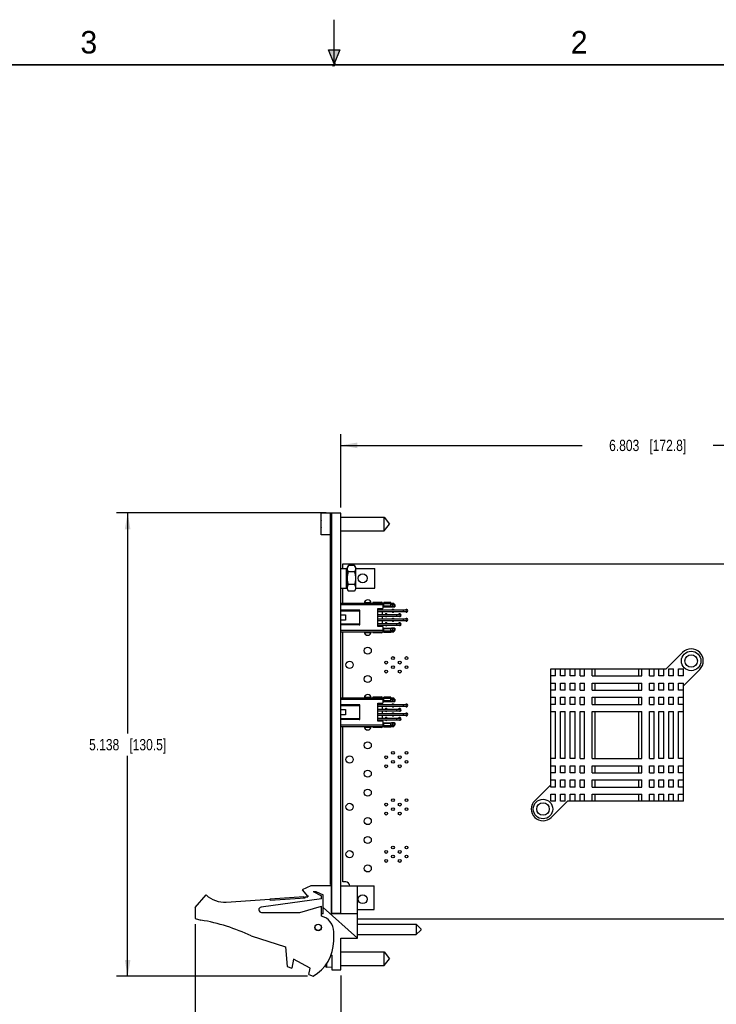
# Model space of a CAD drawing. Header units: inches. Extents: x 0 to 22, y 0 to 17.
# Tile 15 of 16: x 7.5 to 15.2, y 6.1 to 17. Entities that reach past the tile are written whole.
import ezdxf

# ---------------------------------------------------------------- set-up
doc = ezdxf.new("R2010")
doc.units = ezdxf.units.IN
doc.header["$LTSCALE"] = 1.21
doc.header["$MEASUREMENT"] = 0
doc.layers.get('0').update_dxf_attribs({"linetype": 'CONTINUOUS'})
doc.layers.add('DIMENSIONS', color=7, linetype='CONTINUOUS')
doc.styles.get("Standard").update_dxf_attribs({"font": 'txt', "width": 0.8})
doc.styles.add('TEXTSTYLE_2', font='txt')
doc.dimstyles.new('DIMSTYLE_1', dxfattribs={"dimtxt": 0.125, "dimasz": 0.18, "dimexe": 0.125, "dimexo": 0.0625, "dimgap": 0.0625, "dimtad": 0, "dimtih": 1, "dimtoh": 1, "dimdec": 3, "dimzin": 4, "dimdsep": 46, "dimtxsty": 'STANDARD', "dimblk": '_FILLED', "dimblk1": '_FILLED', "dimblk2": '_FILLED', "dimcen": 0.09, "dimadec": 0, "dimazin": 0, "dimtp": 0.01, "dimtm": 0.01, "dimtfac": 1, "dimtdec": 3, "dimtofl": 0, "dimtmove": 0, "dimatfit": 3, "dimldrblk": '_FILLED', "dimfxl": 1, "dimtolj": 1, "dimtzin": 4, "dimarcsym": 0})

# ---------------------------------------------------------------- blocks, each defined once
blk = doc.blocks.new('_FILLED')
at = {"color": 0, "linetype": 'BYBLOCK'}
blk.add_solid([(0, 0), (-1, 0.174), (-1, -0.174)], dxfattribs=at)
blk = doc.blocks.new('*D1')
at = {"layer": 'DIMENSIONS', "color": 2, "linetype": 'CONTINUOUS'}
for p, q in [((17.475, 7.043), (17.475, 5.516)), ((11.074, 6.401), (11.074, 5.516)), ((11.074, 5.641), (13.549, 5.641)), ((17.475, 5.641), (14.999, 5.641))]:
    blk.add_line(p, q, dxfattribs=at)
at = {"layer": 'DIMENSIONS', "color": 2, "linetype": 'CONTINUOUS', "xscale": 0.18, "yscale": 0.18, "zscale": 0.18, "rotation": 180}
blk.add_blockref('_FILLED', (11.074, 5.641), dxfattribs=at)
at = {"layer": 'DIMENSIONS', "color": 2, "linetype": 'CONTINUOUS', "xscale": 0.18, "yscale": 0.18, "zscale": 0.18}
blk.add_blockref('_FILLED', (17.475, 5.641), dxfattribs=at)
at = {"layer": 'DIMENSIONS', "color": 2, "linetype": 'CONTINUOUS', "insert": (14.274, 5.703), "char_height": 0.125, "width": 1.325, "attachment_point": 2, "line_spacing_factor": 0.9}
blk.add_mtext('6.402{\\Ftxt.shx;\\W1.000000;\\H0.125000; }[162.6]', dxfattribs=at)
blk = doc.blocks.new('*D2')
at = {"layer": 'DIMENSIONS', "color": 2, "linetype": 'CONTINUOUS'}
for p, q in [((9.461, 6.97), (9.461, 4.766)), ((11.074, 6.401), (11.074, 4.766)), ((9.461, 4.891), (9.079, 4.891)), ((11.074, 4.891), (11.434, 4.891))]:
    blk.add_line(p, q, dxfattribs=at)
at = {"layer": 'DIMENSIONS', "color": 2, "linetype": 'CONTINUOUS', "xscale": 0.18, "yscale": 0.18, "zscale": 0.18}
blk.add_blockref('_FILLED', (9.461, 4.891), dxfattribs=at)
at = {"layer": 'DIMENSIONS', "color": 2, "linetype": 'CONTINUOUS', "xscale": 0.18, "yscale": 0.18, "zscale": 0.18, "rotation": 180}
blk.add_blockref('_FILLED', (11.074, 4.891), dxfattribs=at)
at = {"layer": 'DIMENSIONS', "color": 2, "linetype": 'CONTINUOUS', "insert": (9.017, 4.953), "char_height": 0.125, "width": 1.325, "attachment_point": 3, "line_spacing_factor": 0.9}
blk.add_mtext('1.613{\\Ftxt.shx;\\W1.000000;\\H0.125000; }[40.97]', dxfattribs=at)
blk = doc.blocks.new('*D3')
at = {"layer": 'DIMENSIONS', "color": 2, "linetype": 'CONTINUOUS'}
for p, q in [((10.913, 11.529), (8.586, 11.529)), ((8.711, 11.529), (8.711, 9.085)), ((8.711, 6.391), (8.711, 8.835)), ((10.704, 6.391), (8.586, 6.391))]:
    blk.add_line(p, q, dxfattribs=at)
at = {"layer": 'DIMENSIONS', "color": 2, "linetype": 'CONTINUOUS', "xscale": 0.18, "yscale": 0.18, "zscale": 0.18}
for p, rotation in [((8.711, 11.529), 90), ((8.711, 6.391), 270)]:
    blk.add_blockref('_FILLED', p, dxfattribs=dict(at, rotation=rotation))
at = {"layer": 'DIMENSIONS', "color": 2, "linetype": 'CONTINUOUS', "insert": (8.711, 9.022), "char_height": 0.125, "width": 1.325, "attachment_point": 2, "line_spacing_factor": 0.9}
blk.add_mtext('5.138{\\Ftxt.shx;\\W1.000000;\\H0.125000; }[130.5]', dxfattribs=at)
blk = doc.blocks.new('*D4')
at = {"layer": 'DIMENSIONS', "color": 2, "linetype": 'CONTINUOUS'}
for p, q in [((11.076, 11.591), (11.076, 12.404)), ((17.879, 10.051), (17.879, 12.404)), ((11.076, 12.279), (13.752, 12.279)), ((17.879, 12.279), (15.202, 12.279))]:
    blk.add_line(p, q, dxfattribs=at)
at = {"layer": 'DIMENSIONS', "color": 2, "linetype": 'CONTINUOUS', "xscale": 0.18, "yscale": 0.18, "zscale": 0.18, "rotation": 180}
blk.add_blockref('_FILLED', (11.076, 12.279), dxfattribs=at)
at = {"layer": 'DIMENSIONS', "color": 2, "linetype": 'CONTINUOUS', "xscale": 0.18, "yscale": 0.18, "zscale": 0.18}
blk.add_blockref('_FILLED', (17.879, 12.279), dxfattribs=at)
at = {"layer": 'DIMENSIONS', "color": 2, "linetype": 'CONTINUOUS', "insert": (14.477, 12.341), "char_height": 0.125, "width": 1.325, "attachment_point": 2, "line_spacing_factor": 0.9}
blk.add_mtext('6.803{\\Ftxt.shx;\\W1.000000;\\H0.125000; }[172.8]', dxfattribs=at)

msp = doc.modelspace()

# ---------------------------------------------------------------- hatches: boundary and pattern name
at = {"linetype": 'CONTINUOUS'}
msp.add_hatch(color=2, dxfattribs=at).paths.add_polyline_path([(11, 16.51), (10.9375, 16.6663), (11.0625, 16.6663)])

# ---------------------------------------------------------------- linework, layer by layer
at = {"color": 2, "linetype": 'CONTINUOUS'}
for p, q in [((11, 16.485), (11, 17)), ((11, 16.51), (10.9375, 16.6663)), ((10.9375, 16.6663), (11.0625, 16.6663)), ((11.0625, 16.6663), (11, 16.51)), ((11.015, 16.515), (10.985, 16.485)), ((10.985, 16.485), (11, 16.515)), ((11, 16.485), (11.015, 16.515))]:
    msp.add_line(p, q, dxfattribs=at)
at = {"color": 7, "linetype": 'CONTINUOUS'}
for p, q in [((10.8555, 11.2884), (10.8555, 11.5254)), ((10.9755, 11.5254), (10.8555, 11.5254)), ((10.9605, 7.4089), (10.9605, 11.5189)), ((10.9755, 11.5189), (10.9605, 11.5189)), ((10.9755, 11.4989), (10.9605, 11.4989)), ((10.9755, 7.0859), (10.9755, 11.5289)), ((11.0755, 11.5289), (10.9755, 11.5289)), ((11.0755, 7.083), (11.0755, 11.5289)), ((11.0755, 11.4819), (11.5555, 11.4819)), ((11.5555, 11.3319), (11.5555, 11.4819)), ((11.5555, 11.4819), (11.6155, 11.4069)), ((10.8555, 11.4207), (10.8535, 11.4207)), ((10.8535, 11.3931), (10.8555, 11.3931)), ((11.5555, 11.3319), (11.6155, 11.4069)), ((10.9605, 11.2884), (10.8555, 11.2884)), ((11.0755, 11.3319), (11.5555, 11.3319)), ((11.096, 10.9139), (11.096, 10.9639)), ((11.096, 10.9639), (17.3965, 10.9639)), ((11.1592, 10.9463), (11.148, 10.9269)), ((11.148, 10.6829), (11.148, 10.9269)), ((11.2268, 10.9463), (11.1592, 10.9463)), ((11.238, 10.9269), (11.2268, 10.9463)), ((11.238, 10.9269), (11.238, 10.6829)), ((11.076, 10.6959), (11.076, 10.9139)), ((11.076, 10.9139), (11.148, 10.9139)), ((11.138, 10.6959), (11.138, 10.9139)), ((11.2268, 10.8756), (11.1592, 10.8756)), ((11.238, 10.9139), (11.451, 10.9139)), ((11.451, 10.6959), (11.451, 10.9139)), ((11.2268, 10.7342), (11.1592, 10.7342)), ((11.076, 10.6959), (11.148, 10.6959)), ((11.096, 10.5295), (11.096, 10.6959)), ((11.1592, 10.6634), (11.148, 10.6829)), ((11.2268, 10.6634), (11.1592, 10.6634)), ((11.238, 10.6829), (11.2268, 10.6634)), ((11.238, 10.6959), (11.451, 10.6959)), ((11.0755, 10.5295), (11.5504, 10.5295)), ((11.5426, 10.5118), (11.0755, 10.5118)), ((11.3418, 10.5375), (11.3418, 10.5295)), ((11.3445, 10.5547), (11.3419, 10.5381)), ((11.3419, 10.5381), (11.4039, 10.5381)), ((11.4014, 10.5548), (11.4039, 10.5381)), ((11.4343, 10.5394), (11.4284, 10.5335)), ((11.4284, 10.5295), (11.4284, 10.5335)), ((11.4313, 10.5364), (11.4343, 10.5335)), ((11.4343, 10.5394), (11.5248, 10.5394)), ((11.4343, 10.5295), (11.4343, 10.5335)), ((11.4343, 10.5335), (11.5351, 10.5335)), ((11.5426, 10.4762), (11.5426, 10.5295)), ((11.5426, 10.5157), (11.5504, 10.5157)), ((11.5504, 10.4875), (11.5504, 10.5352)), ((11.6292, 10.5352), (11.5504, 10.5352)), ((11.6292, 10.5215), (11.5504, 10.5215)), ((11.6292, 10.4971), (11.5504, 10.4971)), ((11.5504, 10.4875), (11.6745, 10.4875)), ((11.6292, 10.4917), (11.6292, 10.5352)), ((11.6292, 10.5295), (11.6607, 10.5295)), ((11.6292, 10.5157), (11.6607, 10.5157)), ((11.6484, 10.5148), (11.6484, 10.4891)), ((11.6707, 10.5146), (11.6484, 10.5148)), ((11.6707, 10.4878), (11.6484, 10.4891)), ((11.6489, 10.5157), (11.6489, 10.5295)), ((11.6607, 10.5157), (11.6607, 10.5295)), ((11.6707, 10.4878), (11.6707, 10.5146)), ((11.6745, 10.5146), (11.6745, 10.4875)), ((11.2798, 10.4526), (11.0755, 10.4526)), ((11.2798, 10.4388), (11.0755, 10.4388)), ((11.0755, 10.3994), (11.128, 10.3994)), ((11.128, 10.3994), (11.128, 10.3403)), ((11.1607, 10.4526), (11.1607, 10.4388)), ((11.1693, 10.4526), (11.1693, 10.4388)), ((11.1704, 10.4388), (11.1704, 10.4526)), ((11.2142, 10.4388), (11.2142, 10.4526)), ((11.2194, 10.4526), (11.2194, 10.4388)), ((11.2866, 10.2941), (11.2866, 10.4457)), ((11.4835, 10.2715), (11.4835, 10.4683)), ((11.4835, 10.4683), (11.5347, 10.4683)), ((11.4835, 10.4547), (11.8069, 10.4547)), ((11.4835, 10.435), (11.8069, 10.435)), ((11.4835, 10.4047), (11.7319, 10.4047)), ((11.4835, 10.385), (11.7319, 10.385)), ((11.5366, 10.4547), (11.5366, 10.4686)), ((11.5366, 10.4047), (11.5366, 10.435)), ((11.5366, 10.3547), (11.5366, 10.385)), ((11.6965, 10.385), (11.6965, 10.4047)), ((11.7319, 10.4047), (11.7319, 10.385)), ((11.7715, 10.435), (11.7715, 10.4547)), ((11.8069, 10.4547), (11.8069, 10.435)), ((11.128, 10.3403), (11.0755, 10.3403)), ((11.0755, 10.301), (11.2798, 10.301)), ((11.2798, 10.2872), (11.0755, 10.2872)), ((11.1607, 10.301), (11.1607, 10.2872)), ((11.1693, 10.301), (11.1693, 10.2872)), ((11.1704, 10.2872), (11.1704, 10.301)), ((11.2142, 10.2872), (11.2142, 10.301)), ((11.2194, 10.301), (11.2194, 10.2872)), ((11.4835, 10.3547), (11.8069, 10.3547)), ((11.4835, 10.335), (11.8069, 10.335)), ((11.4835, 10.3047), (11.7319, 10.3047)), ((11.4835, 10.285), (11.7319, 10.285)), ((11.5347, 10.2715), (11.4835, 10.2715)), ((11.5366, 10.3047), (11.5366, 10.335)), ((11.5366, 10.2712), (11.5366, 10.285)), ((11.6965, 10.285), (11.6965, 10.3047)), ((11.7319, 10.3047), (11.7319, 10.285)), ((11.7715, 10.335), (11.7715, 10.3547)), ((11.8069, 10.3547), (11.8069, 10.335)), ((11.0755, 10.2279), (11.5426, 10.2279)), ((11.0755, 10.2102), (11.5504, 10.2102)), ((11.096, 9.4795), (11.096, 10.2102)), ((11.3418, 10.2102), (11.3418, 10.2022)), ((11.3419, 10.2017), (11.3445, 10.185)), ((11.4039, 10.2017), (11.3419, 10.2017)), ((11.4039, 10.2017), (11.4014, 10.1849)), ((11.4284, 10.2063), (11.4284, 10.2102)), ((11.4284, 10.2063), (11.4343, 10.2004)), ((11.4313, 10.2033), (11.4343, 10.2063)), ((11.4343, 10.2063), (11.4343, 10.2102)), ((11.5351, 10.2063), (11.4343, 10.2063)), ((11.5248, 10.2004), (11.4343, 10.2004)), ((11.5426, 10.2102), (11.5426, 10.2636)), ((11.5426, 10.224), (11.5504, 10.224)), ((11.5504, 10.2045), (11.5504, 10.2522)), ((11.5504, 10.2522), (11.6745, 10.2522)), ((11.6292, 10.2426), (11.5504, 10.2426)), ((11.6292, 10.2183), (11.5504, 10.2183)), ((11.6292, 10.2045), (11.5504, 10.2045)), ((11.6292, 10.2045), (11.6292, 10.2481)), ((11.6292, 10.224), (11.6607, 10.224)), ((11.6292, 10.2102), (11.6607, 10.2102)), ((11.6707, 10.252), (11.6484, 10.2507)), ((11.6484, 10.2507), (11.6484, 10.2249)), ((11.6484, 10.2249), (11.6707, 10.2251)), ((11.6489, 10.224), (11.6489, 10.2102)), ((11.6607, 10.224), (11.6607, 10.2102)), ((11.6707, 10.2251), (11.6707, 10.252)), ((11.6745, 10.2522), (11.6745, 10.2251)), ((14.865, 9.9829), (14.6835, 9.8014)), ((13.4025, 8.4894), (13.4025, 9.8014)), ((13.4025, 9.8014), (14.6835, 9.8014)), ((13.4565, 9.7224), (13.4025, 9.7224)), ((13.4565, 9.7224), (13.4565, 9.8014)), ((13.5105, 9.7224), (13.5105, 9.8014)), ((13.5625, 9.7224), (13.5105, 9.7224)), ((13.5625, 9.7224), (13.5625, 9.8014)), ((13.6175, 9.7224), (13.6175, 9.8014)), ((13.6725, 9.7224), (13.6175, 9.7224)), ((13.6725, 9.7224), (13.6725, 9.8014)), ((13.7275, 9.7224), (13.7275, 9.8014)), ((13.7275, 9.7224), (13.7775, 9.7224)), ((13.7775, 9.7224), (13.7775, 9.8014)), ((13.8625, 9.7224), (13.8625, 9.8014)), ((13.8625, 9.7224), (14.4125, 9.7224)), ((13.8955, 9.7224), (13.8955, 9.8014)), ((14.3795, 9.7224), (14.3795, 9.8014)), ((14.4125, 9.7224), (14.4125, 9.8014)), ((14.4975, 9.7224), (14.4975, 9.8014)), ((14.4975, 9.7224), (14.5475, 9.7224)), ((14.5475, 9.7224), (14.5475, 9.8014)), ((14.6025, 9.7224), (14.6025, 9.8014)), ((14.6565, 9.7224), (14.6025, 9.7224)), ((14.6565, 9.7224), (14.6565, 9.8014)), ((14.7105, 9.8014), (14.7645, 9.8014)), ((14.7105, 9.7224), (14.7105, 9.8014)), ((14.7645, 9.7224), (14.7105, 9.7224)), ((14.7645, 9.7224), (14.7645, 9.8014)), ((14.8185, 9.8014), (14.8725, 9.8014)), ((14.8185, 9.7224), (14.8185, 9.8014)), ((14.8725, 9.7224), (14.8185, 9.7224)), ((14.8725, 9.7224), (14.8725, 9.8014)), ((14.8725, 9.6124), (15.054, 9.7939)), ((13.4025, 9.6434), (13.4565, 9.6434)), ((13.4565, 9.5644), (13.4565, 9.6434)), ((13.5105, 9.5644), (13.5105, 9.6434)), ((13.5105, 9.6434), (13.5625, 9.6434)), ((13.5625, 9.5644), (13.5625, 9.6434)), ((13.6175, 9.5644), (13.6175, 9.6434)), ((13.6175, 9.6434), (13.6725, 9.6434)), ((13.6725, 9.5644), (13.6725, 9.6434)), ((13.7275, 9.5644), (13.7275, 9.6434)), ((13.7275, 9.6434), (13.7775, 9.6434)), ((13.7775, 9.5644), (13.7775, 9.6434)), ((13.8625, 9.5644), (13.8625, 9.6434)), ((13.8625, 9.6434), (14.4125, 9.6434)), ((13.8955, 9.5644), (13.8955, 9.6434)), ((14.3795, 9.5644), (14.3795, 9.6434)), ((14.4125, 9.5644), (14.4125, 9.6434)), ((14.4975, 9.6434), (14.5475, 9.6434)), ((14.4975, 9.5644), (14.4975, 9.6434)), ((14.5475, 9.5644), (14.5475, 9.6434)), ((14.6025, 9.6434), (14.6565, 9.6434)), ((14.6025, 9.5644), (14.6025, 9.6434)), ((14.6565, 9.5644), (14.6565, 9.6434)), ((14.7105, 9.6434), (14.7645, 9.6434)), ((14.7105, 9.5644), (14.7105, 9.6434)), ((14.7645, 9.5644), (14.7645, 9.6434)), ((14.8185, 9.6434), (14.8725, 9.6434)), ((14.8185, 9.5644), (14.8185, 9.6434)), ((14.8725, 8.3314), (14.8725, 9.6434)), ((11.3445, 9.5047), (11.3419, 9.4881)), ((11.4014, 9.5048), (11.4039, 9.4881)), ((13.4565, 9.5644), (13.4025, 9.5644)), ((13.5625, 9.5644), (13.5105, 9.5644)), ((13.6725, 9.5644), (13.6175, 9.5644)), ((13.7275, 9.5644), (13.7775, 9.5644)), ((13.8625, 9.5644), (14.4125, 9.5644)), ((14.4975, 9.5644), (14.5475, 9.5644)), ((14.6565, 9.5644), (14.6025, 9.5644)), ((14.7645, 9.5644), (14.7105, 9.5644)), ((14.8725, 9.5644), (14.8185, 9.5644)), ((11.0755, 9.4795), (11.5504, 9.4795)), ((11.5426, 9.4618), (11.0755, 9.4618)), ((11.2798, 9.4026), (11.0755, 9.4026)), ((11.1607, 9.4026), (11.1607, 9.3888)), ((11.1693, 9.4026), (11.1693, 9.3888)), ((11.1704, 9.3888), (11.1704, 9.4026)), ((11.2142, 9.3888), (11.2142, 9.4026)), ((11.2194, 9.4026), (11.2194, 9.3888)), ((11.2866, 9.2441), (11.2866, 9.3957)), ((11.3418, 9.4875), (11.3418, 9.4795)), ((11.3419, 9.4881), (11.4039, 9.4881)), ((11.4343, 9.4894), (11.4284, 9.4835)), ((11.4284, 9.4795), (11.4284, 9.4835)), ((11.4313, 9.4864), (11.4343, 9.4835)), ((11.4343, 9.4894), (11.5248, 9.4894)), ((11.4343, 9.4795), (11.4343, 9.4835)), ((11.4343, 9.4835), (11.5351, 9.4835)), ((11.4835, 9.2215), (11.4835, 9.4183)), ((11.4835, 9.4183), (11.5347, 9.4183)), ((11.4835, 9.4047), (11.8069, 9.4047)), ((11.5366, 9.4047), (11.5366, 9.4186)), ((11.5426, 9.4262), (11.5426, 9.4795)), ((11.5426, 9.4657), (11.5504, 9.4657)), ((11.5504, 9.4375), (11.5504, 9.4852)), ((11.6292, 9.4852), (11.5504, 9.4852)), ((11.6292, 9.4715), (11.5504, 9.4715)), ((11.6292, 9.4471), (11.5504, 9.4471)), ((11.5504, 9.4375), (11.6745, 9.4375)), ((11.6292, 9.4417), (11.6292, 9.4852)), ((11.6292, 9.4795), (11.6607, 9.4795)), ((11.6292, 9.4657), (11.6607, 9.4657)), ((11.6484, 9.4648), (11.6484, 9.4391)), ((11.6707, 9.4646), (11.6484, 9.4648)), ((11.6707, 9.4378), (11.6484, 9.4391)), ((11.6489, 9.4657), (11.6489, 9.4795)), ((11.6607, 9.4657), (11.6607, 9.4795)), ((11.6707, 9.4378), (11.6707, 9.4646)), ((11.6745, 9.4646), (11.6745, 9.4375)), ((11.7715, 9.385), (11.7715, 9.4047)), ((11.8069, 9.4047), (11.8069, 9.385)), ((13.4025, 9.4854), (13.4565, 9.4854)), ((13.4565, 9.4064), (13.4025, 9.4064)), ((13.4565, 9.4064), (13.4565, 9.4854)), ((13.5105, 9.4064), (13.5105, 9.4854)), ((13.5105, 9.4854), (13.5625, 9.4854)), ((13.5625, 9.4064), (13.5105, 9.4064)), ((13.5625, 9.4064), (13.5625, 9.4854)), ((13.6175, 9.4064), (13.6175, 9.4854)), ((13.6175, 9.4854), (13.6725, 9.4854)), ((13.6725, 9.4064), (13.6175, 9.4064)), ((13.6725, 9.4064), (13.6725, 9.4854)), ((13.7275, 9.4064), (13.7275, 9.4854)), ((13.7275, 9.4854), (13.7775, 9.4854)), ((13.7275, 9.4064), (13.7775, 9.4064)), ((13.7775, 9.4064), (13.7775, 9.4854)), ((13.8625, 9.4064), (13.8625, 9.4854)), ((13.8625, 9.4854), (14.4125, 9.4854)), ((13.8625, 9.4064), (14.4125, 9.4064)), ((13.8955, 9.4064), (13.8955, 9.4854)), ((14.3795, 9.4064), (14.3795, 9.4854)), ((14.4125, 9.4064), (14.4125, 9.4854)), ((14.4975, 9.4854), (14.5475, 9.4854)), ((14.4975, 9.4064), (14.4975, 9.4854)), ((14.4975, 9.4064), (14.5475, 9.4064)), ((14.5475, 9.4064), (14.5475, 9.4854)), ((14.6025, 9.4854), (14.6565, 9.4854)), ((14.6025, 9.4064), (14.6025, 9.4854)), ((14.6565, 9.4064), (14.6025, 9.4064)), ((14.6565, 9.4064), (14.6565, 9.4854)), ((14.7105, 9.4854), (14.7645, 9.4854)), ((14.7105, 9.4064), (14.7105, 9.4854)), ((14.7645, 9.4064), (14.7105, 9.4064)), ((14.7645, 9.4064), (14.7645, 9.4854)), ((14.8185, 9.4854), (14.8725, 9.4854)), ((14.8185, 9.4064), (14.8185, 9.4854)), ((14.8725, 9.4064), (14.8185, 9.4064)), ((11.2798, 9.3888), (11.0755, 9.3888)), ((11.0755, 9.3494), (11.128, 9.3494)), ((11.128, 9.2903), (11.0755, 9.2903)), ((11.128, 9.3494), (11.128, 9.2903)), ((11.4835, 9.385), (11.8069, 9.385)), ((11.4835, 9.3547), (11.7319, 9.3547)), ((11.4835, 9.335), (11.7319, 9.335)), ((11.4835, 9.3047), (11.8069, 9.3047)), ((11.4835, 9.285), (11.8069, 9.285)), ((11.5366, 9.3547), (11.5366, 9.385)), ((11.5366, 9.3047), (11.5366, 9.335)), ((11.5366, 9.2547), (11.5366, 9.285)), ((11.6965, 9.335), (11.6965, 9.3547)), ((11.7319, 9.3547), (11.7319, 9.335)), ((11.7715, 9.285), (11.7715, 9.3047)), ((11.8069, 9.3047), (11.8069, 9.285)), ((13.4025, 9.3274), (13.4565, 9.3274)), ((13.4565, 8.8054), (13.4565, 9.3274)), ((13.5105, 8.8054), (13.5105, 9.3274)), ((13.5105, 9.3274), (13.5625, 9.3274)), ((13.5625, 8.8054), (13.5625, 9.3274)), ((13.6175, 8.8054), (13.6175, 9.3274)), ((13.6175, 9.3274), (13.6725, 9.3274)), ((13.6725, 8.8054), (13.6725, 9.3274)), ((13.7275, 8.8054), (13.7275, 9.3274)), ((13.7275, 9.3274), (13.7775, 9.3274)), ((13.7775, 8.8054), (13.7775, 9.3274)), ((13.8625, 8.8054), (13.8625, 9.3274)), ((13.8625, 9.3274), (14.4125, 9.3274)), ((13.8955, 8.8054), (13.8955, 9.3274)), ((14.3795, 8.8054), (14.3795, 9.3274)), ((14.4125, 8.8054), (14.4125, 9.3274)), ((14.4975, 9.3274), (14.5475, 9.3274)), ((14.4975, 8.8054), (14.4975, 9.3274)), ((14.5475, 8.8054), (14.5475, 9.3274)), ((14.6025, 9.3274), (14.6565, 9.3274)), ((14.6025, 8.8054), (14.6025, 9.3274)), ((14.6565, 8.8054), (14.6565, 9.3274)), ((14.7105, 9.3274), (14.7645, 9.3274)), ((14.7105, 8.8054), (14.7105, 9.3274)), ((14.7645, 8.8054), (14.7645, 9.3274)), ((14.8185, 9.3274), (14.8725, 9.3274)), ((14.8185, 8.8054), (14.8185, 9.3274)), ((11.0755, 9.251), (11.2798, 9.251)), ((11.2798, 9.2372), (11.0755, 9.2372)), ((11.0755, 9.1779), (11.5426, 9.1779)), ((11.1607, 9.251), (11.1607, 9.2372)), ((11.1693, 9.251), (11.1693, 9.2372)), ((11.1704, 9.2372), (11.1704, 9.251)), ((11.2142, 9.2372), (11.2142, 9.251)), ((11.2194, 9.251), (11.2194, 9.2372)), ((11.4835, 9.2547), (11.7319, 9.2547)), ((11.4835, 9.235), (11.7319, 9.235)), ((11.5347, 9.2215), (11.4835, 9.2215)), ((11.5366, 9.2212), (11.5366, 9.235)), ((11.5426, 9.1602), (11.5426, 9.2136)), ((11.5426, 9.174), (11.5504, 9.174)), ((11.5504, 9.1545), (11.5504, 9.2022)), ((11.5504, 9.2022), (11.6745, 9.2022)), ((11.6292, 9.1926), (11.5504, 9.1926)), ((11.6292, 9.1545), (11.6292, 9.1981)), ((11.6292, 9.174), (11.6607, 9.174)), ((11.6707, 9.202), (11.6484, 9.2007)), ((11.6484, 9.2007), (11.6484, 9.1749)), ((11.6484, 9.1749), (11.6707, 9.1751)), ((11.6489, 9.174), (11.6489, 9.1602)), ((11.6607, 9.174), (11.6607, 9.1602)), ((11.6707, 9.1751), (11.6707, 9.202)), ((11.6745, 9.2022), (11.6745, 9.1751)), ((11.6965, 9.235), (11.6965, 9.2547)), ((11.7319, 9.2547), (11.7319, 9.235)), ((11.0755, 9.1602), (11.5504, 9.1602)), ((11.096, 7.4369), (11.096, 9.1602)), ((11.3418, 9.1602), (11.3418, 9.1522)), ((11.3419, 9.1517), (11.3445, 9.135)), ((11.4039, 9.1517), (11.3419, 9.1517)), ((11.4039, 9.1517), (11.4014, 9.1349)), ((11.4284, 9.1563), (11.4284, 9.1602)), ((11.4284, 9.1563), (11.4343, 9.1504)), ((11.4313, 9.1533), (11.4343, 9.1563)), ((11.4343, 9.1563), (11.4343, 9.1602)), ((11.5351, 9.1563), (11.4343, 9.1563)), ((11.5248, 9.1504), (11.4343, 9.1504)), ((11.6292, 9.1683), (11.5504, 9.1683)), ((11.6292, 9.1545), (11.5504, 9.1545)), ((11.6292, 9.1602), (11.6607, 9.1602)), ((13.4565, 8.8054), (13.4025, 8.8054)), ((13.5625, 8.8054), (13.5105, 8.8054)), ((13.6725, 8.8054), (13.6175, 8.8054)), ((13.7275, 8.8054), (13.7775, 8.8054)), ((13.8625, 8.8054), (14.4125, 8.8054)), ((14.4975, 8.8054), (14.5475, 8.8054)), ((14.6565, 8.8054), (14.6025, 8.8054)), ((14.7645, 8.8054), (14.7105, 8.8054)), ((14.8725, 8.8054), (14.8185, 8.8054)), ((13.4025, 8.7264), (13.4565, 8.7264)), ((13.4565, 8.6474), (13.4025, 8.6474)), ((13.4565, 8.6474), (13.4565, 8.7264)), ((13.5105, 8.6474), (13.5105, 8.7264)), ((13.5105, 8.7264), (13.5625, 8.7264)), ((13.5625, 8.6474), (13.5105, 8.6474)), ((13.5625, 8.6474), (13.5625, 8.7264)), ((13.6175, 8.6474), (13.6175, 8.7264)), ((13.6175, 8.7264), (13.6725, 8.7264)), ((13.6725, 8.6474), (13.6175, 8.6474)), ((13.6725, 8.6474), (13.6725, 8.7264)), ((13.7275, 8.7264), (13.7775, 8.7264)), ((13.7275, 8.6474), (13.7275, 8.7264)), ((13.7275, 8.6474), (13.7775, 8.6474)), ((13.7775, 8.6474), (13.7775, 8.7264)), ((13.8625, 8.7264), (14.4125, 8.7264)), ((13.8625, 8.6474), (13.8625, 8.7264)), ((13.8625, 8.6474), (14.4125, 8.6474)), ((13.8955, 8.6474), (13.8955, 8.7264)), ((14.3795, 8.6474), (14.3795, 8.7264)), ((14.4125, 8.6474), (14.4125, 8.7264)), ((14.4975, 8.7264), (14.5475, 8.7264)), ((14.4975, 8.6474), (14.4975, 8.7264)), ((14.4975, 8.6474), (14.5475, 8.6474)), ((14.5475, 8.6474), (14.5475, 8.7264)), ((14.6025, 8.7264), (14.6565, 8.7264)), ((14.6025, 8.6474), (14.6025, 8.7264)), ((14.6565, 8.6474), (14.6025, 8.6474)), ((14.6565, 8.6474), (14.6565, 8.7264)), ((14.7105, 8.7264), (14.7645, 8.7264)), ((14.7105, 8.6474), (14.7105, 8.7264)), ((14.7645, 8.6474), (14.7105, 8.6474)), ((14.7645, 8.6474), (14.7645, 8.7264)), ((14.8185, 8.7264), (14.8725, 8.7264)), ((14.8185, 8.6474), (14.8185, 8.7264)), ((14.8725, 8.6474), (14.8185, 8.6474)), ((13.4025, 8.5684), (13.4565, 8.5684)), ((13.4565, 8.4894), (13.4565, 8.5684)), ((13.5105, 8.5684), (13.5625, 8.5684)), ((13.5105, 8.4894), (13.5105, 8.5684)), ((13.5625, 8.4894), (13.5625, 8.5684)), ((13.6175, 8.5684), (13.6725, 8.5684)), ((13.6175, 8.4894), (13.6175, 8.5684)), ((13.6725, 8.4894), (13.6725, 8.5684)), ((13.7275, 8.5684), (13.7775, 8.5684)), ((13.7275, 8.4894), (13.7275, 8.5684)), ((13.7775, 8.4894), (13.7775, 8.5684)), ((13.8625, 8.5684), (14.4125, 8.5684)), ((13.8625, 8.4894), (13.8625, 8.5684)), ((13.8955, 8.4894), (13.8955, 8.5684)), ((14.3795, 8.4894), (14.3795, 8.5684)), ((14.4125, 8.4894), (14.4125, 8.5684)), ((14.4975, 8.5684), (14.5475, 8.5684)), ((14.4975, 8.4894), (14.4975, 8.5684)), ((14.5475, 8.4894), (14.5475, 8.5684)), ((14.6025, 8.5684), (14.6565, 8.5684)), ((14.6025, 8.4894), (14.6025, 8.5684)), ((14.6565, 8.4894), (14.6565, 8.5684)), ((14.7105, 8.5684), (14.7645, 8.5684)), ((14.7105, 8.4894), (14.7105, 8.5684)), ((14.7645, 8.4894), (14.7645, 8.5684)), ((14.8185, 8.5684), (14.8725, 8.5684)), ((14.8185, 8.4894), (14.8185, 8.5684)), ((13.4025, 8.5152), (13.2246, 8.3373)), ((13.4565, 8.4894), (13.4025, 8.4894)), ((13.4025, 8.4104), (13.4565, 8.4104)), ((13.4025, 8.3314), (13.4025, 8.4104)), ((13.4565, 8.3314), (13.4565, 8.4104)), ((13.5625, 8.4894), (13.5105, 8.4894)), ((13.5105, 8.4104), (13.5625, 8.4104)), ((13.5105, 8.3314), (13.5105, 8.4104)), ((13.5625, 8.3314), (13.5625, 8.4104)), ((13.6725, 8.4894), (13.6175, 8.4894)), ((13.6175, 8.4104), (13.6725, 8.4104)), ((13.6175, 8.3314), (13.6175, 8.4104)), ((13.6725, 8.3314), (13.6725, 8.4104)), ((13.7275, 8.4894), (13.7775, 8.4894)), ((13.7275, 8.4104), (13.7775, 8.4104)), ((13.7275, 8.3314), (13.7275, 8.4104)), ((13.7775, 8.3314), (13.7775, 8.4104)), ((13.8625, 8.4894), (14.4125, 8.4894)), ((13.8625, 8.4104), (14.4125, 8.4104)), ((13.8625, 8.3314), (13.8625, 8.4104)), ((13.8955, 8.3314), (13.8955, 8.4104)), ((14.3795, 8.3314), (14.3795, 8.4104)), ((14.4125, 8.3314), (14.4125, 8.4104)), ((14.4975, 8.4894), (14.5475, 8.4894)), ((14.4975, 8.4104), (14.5475, 8.4104)), ((14.4975, 8.3314), (14.4975, 8.4104)), ((14.5475, 8.3314), (14.5475, 8.4104)), ((14.6565, 8.4894), (14.6025, 8.4894)), ((14.6025, 8.4104), (14.6565, 8.4104)), ((14.6025, 8.3314), (14.6025, 8.4104)), ((14.6565, 8.3314), (14.6565, 8.4104)), ((14.7645, 8.4894), (14.7105, 8.4894)), ((14.7105, 8.4104), (14.7645, 8.4104)), ((14.7105, 8.3314), (14.7105, 8.4104)), ((14.7645, 8.3314), (14.7645, 8.4104)), ((14.8725, 8.4894), (14.8185, 8.4894)), ((14.8185, 8.4104), (14.8725, 8.4104)), ((14.8185, 8.3314), (14.8185, 8.4104)), ((13.4565, 8.3314), (13.4025, 8.3314)), ((13.4085, 8.1535), (13.5864, 8.3314)), ((13.5625, 8.3314), (13.5105, 8.3314)), ((14.8725, 8.3314), (13.5864, 8.3314)), ((10.9755, 7.4289), (10.9605, 7.4289)), ((11.129, 7.4369), (11.096, 7.4369)), ((10.7405, 7.393), (10.6455, 7.35)), ((10.6455, 7.35), (10.7055, 7.28)), ((10.9705, 7.393), (10.7405, 7.393)), ((10.7665, 7.33), (10.8605, 7.283)), ((10.7665, 7.33), (10.7987, 7.33)), ((10.7987, 7.33), (10.8805, 7.293)), ((10.9755, 7.4089), (10.9605, 7.4089)), ((10.9705, 7.083), (10.9705, 7.393)), ((11.0755, 7.393), (11.4455, 7.393)), ((11.2615, 6.814), (11.2615, 7.393)), ((11.4455, 7.13), (11.4455, 7.393)), ((9.4605, 7.153), (9.5805, 7.293)), ((9.8041, 7.2136), (10.2894, 7.2454)), ((10.8605, 7.248), (10.1915, 7.1577)), ((10.2901, 7.2354), (10.2894, 7.2454)), ((10.2901, 7.2354), (10.6793, 7.2609)), ((10.2911, 7.2505), (10.6653, 7.275)), ((10.2921, 7.2356), (10.2911, 7.2505)), ((10.6663, 7.2601), (10.6653, 7.275)), ((10.6786, 7.2709), (10.7105, 7.273)), ((10.6793, 7.2609), (10.6786, 7.2709)), ((10.7055, 7.28), (10.7105, 7.2875)), ((10.7105, 7.2875), (10.7105, 7.273)), ((10.8605, 7.248), (10.8605, 7.283)), ((10.8805, 7.083), (10.8805, 7.293)), ((9.4605, 7.153), (9.4605, 7.033)), ((10.6205, 7.098), (10.8605, 7.168)), ((10.8605, 7.058), (10.8605, 7.168)), ((11.2615, 6.814), (10.8805, 7.1546)), ((11.2615, 7.13), (11.4455, 7.13)), ((9.4605, 7.033), (9.5225, 7.0134)), ((10.1955, 7.098), (10.6205, 7.098)), ((10.8805, 7.083), (10.8605, 7.083)), ((11.2615, 7.083), (10.9705, 7.083)), ((11.0755, 7.0859), (10.9755, 7.0859)), ((11.2615, 7.0269), (17.3965, 7.0269)), ((10.9955, 6.783), (10.9955, 6.8837)), ((11.2615, 6.9678), (11.9115, 6.9678)), ((11.9615, 6.9178), (11.9115, 6.9678)), ((11.9115, 6.9678), (11.9115, 6.8528)), ((11.9615, 6.9028), (11.9115, 6.8528)), ((11.9615, 6.9178), (11.9615, 6.9028)), ((10.0805, 6.8377), (10.4605, 6.718)), ((11.0735, 6.464), (11.0735, 6.814)), ((11.0735, 6.814), (11.2615, 6.814)), ((11.2615, 6.8528), (11.9115, 6.8528)), ((10.4605, 6.718), (10.4805, 6.501)), ((10.5505, 6.5817), (10.5305, 6.4817)), ((10.7345, 6.4817), (10.5505, 6.5817)), ((10.9686, 6.6297), (10.9755, 6.624)), ((10.9755, 6.624), (10.9755, 6.464)), ((11.0735, 6.661), (11.5535, 6.661)), ((11.5535, 6.661), (11.6135, 6.586)), ((11.5535, 6.511), (11.5535, 6.661)), ((11.5535, 6.511), (11.6135, 6.586)), ((10.4805, 6.501), (10.5305, 6.4817)), ((10.7199, 6.4089), (10.7345, 6.4817)), ((10.9041, 6.5028), (10.9041, 6.5111)), ((10.9184, 6.4912), (10.9184, 6.5312)), ((10.9755, 6.4879), (10.9184, 6.4912)), ((10.9755, 6.464), (11.0735, 6.464)), ((11.0735, 6.511), (11.5535, 6.511)), ((10.7199, 6.4089), (10.7665, 6.391))]:
    msp.add_line(p, q, dxfattribs=at)
at = {"color": 7, "linetype": 'CONTINUOUS', "const_width": 0.02}
msp.add_lwpolyline([(21.5, 16.5), (0.5, 16.5)], dxfattribs=at)
at = {"color": 7, "linetype": 'CONTINUOUS'}
for centre, radius in [((11.317, 10.8049), 0.0492), ((11.373, 10.0024), 0.0395), ((14.9595, 9.8884), 0.1082), ((14.9595, 9.8884), 0.0693), ((11.1716, 9.8449), 0.0395), ((11.578, 9.8699), 0.0157), ((11.653, 9.9199), 0.0157), ((11.653, 9.8199), 0.0157), ((11.728, 9.8699), 0.0157), ((11.803, 9.9199), 0.0157), ((11.803, 9.8199), 0.0157), ((11.373, 9.6874), 0.0395), ((11.578, 9.7699), 0.0157), ((11.728, 9.7699), 0.0157), ((11.373, 8.9524), 0.0395), ((11.653, 8.8699), 0.0157), ((11.803, 8.8699), 0.0157), ((11.1716, 8.7949), 0.0395), ((11.578, 8.8199), 0.0157), ((11.653, 8.7699), 0.0157), ((11.728, 8.8199), 0.0157), ((11.803, 8.7699), 0.0157), ((11.373, 8.6374), 0.0395), ((11.578, 8.7199), 0.0157), ((11.728, 8.7199), 0.0157), ((11.373, 8.4274), 0.0395), ((11.1716, 8.2699), 0.0395), ((11.578, 8.2949), 0.0157), ((11.653, 8.3449), 0.0157), ((11.728, 8.2949), 0.0157), ((11.803, 8.3449), 0.0157), ((13.3165, 8.2454), 0.1082), ((13.3165, 8.2454), 0.0693), ((11.578, 8.1949), 0.0157), ((11.653, 8.2449), 0.0157), ((11.728, 8.1949), 0.0157), ((11.803, 8.2449), 0.0157), ((11.373, 8.1124), 0.0395), ((11.373, 7.9024), 0.0395), ((11.1716, 7.7449), 0.0395), ((11.578, 7.7699), 0.0157), ((11.653, 7.8199), 0.0157), ((11.728, 7.7699), 0.0157), ((11.803, 7.8199), 0.0157), ((11.578, 7.6699), 0.0157), ((11.653, 7.7199), 0.0157), ((11.728, 7.6699), 0.0157), ((11.803, 7.7199), 0.0157), ((11.373, 7.5874), 0.0395), ((11.3165, 7.2454), 0.0492), ((10.8235, 6.933), 0.0365), ((10.8235, 6.933), 0.035)]:
    msp.add_circle(centre, radius, dxfattribs=at)
for centre, radius, start, end in [((11.1659, 11.4069), 0.3127, 172.95451, 177.47432), ((11.1659, 11.4069), 0.3127, 182.52568, 187.04544), ((11.373, 10.5274), 0.0395, 3.11647, 176.88353), ((11.5248, 10.5276), 0.0118, 9.5968, 90), ((11.2798, 10.4457), 0.00689, 270, 90), ((11.5347, 10.4762), 0.00787, 270, 360), ((11.578, 10.3949), 0.0157, 38.70519, 141.29481), ((11.578, 10.3949), 0.0157, 218.70519, 321.29481), ((11.653, 10.4449), 0.0157, 38.70519, 141.29481), ((11.653, 10.4449), 0.0157, 218.70519, 321.29481), ((11.728, 10.3949), 0.0157, 218.70519, 141.29481), ((11.803, 10.4449), 0.0157, 218.70519, 141.29481), ((11.2798, 10.2941), 0.00689, 270, 90), ((11.5347, 10.2636), 0.00787, 0, 90), ((11.578, 10.2949), 0.0157, 38.70519, 141.29481), ((11.578, 10.2949), 0.0157, 218.70519, 321.29481), ((11.653, 10.3449), 0.0157, 38.70519, 141.29481), ((11.653, 10.3449), 0.0157, 218.70519, 321.29481), ((11.728, 10.2949), 0.0157, 218.70519, 141.29481), ((11.803, 10.3449), 0.0157, 218.70519, 141.29481), ((11.373, 10.2124), 0.0395, 183.11647, 356.88353), ((11.5248, 10.2122), 0.0118, 270, 350.4032), ((14.9595, 9.8884), 0.1336, 315, 135), ((11.373, 9.4774), 0.0395, 3.11647, 176.88353), ((11.2798, 9.3957), 0.00689, 270, 90), ((11.5248, 9.4776), 0.0118, 9.5968, 90), ((11.5347, 9.4262), 0.00787, 270, 360), ((11.653, 9.3949), 0.0157, 38.70519, 141.29481), ((11.803, 9.3949), 0.0157, 218.70519, 141.29481), ((11.578, 9.3449), 0.0157, 38.70519, 141.29481), ((11.578, 9.3449), 0.0157, 218.70519, 321.29481), ((11.653, 9.3949), 0.0157, 218.70519, 321.29481), ((11.653, 9.2949), 0.0157, 38.70519, 141.29481), ((11.653, 9.2949), 0.0157, 218.70519, 321.29481), ((11.728, 9.3449), 0.0157, 218.70519, 141.29481), ((11.803, 9.2949), 0.0157, 218.70519, 141.29481), ((11.2798, 9.2441), 0.00689, 270, 90), ((11.5347, 9.2136), 0.00787, 0, 90), ((11.578, 9.2449), 0.0157, 38.70519, 141.29481), ((11.578, 9.2449), 0.0157, 218.70519, 321.29481), ((11.728, 9.2449), 0.0157, 218.70519, 141.29481), ((11.373, 9.1624), 0.0395, 183.11647, 356.88353), ((11.5248, 9.1622), 0.0118, 270, 350.4032), ((13.3165, 8.2454), 0.13, 135, 315), ((11.129, 7.3899), 0.047, 3.74586, 90), ((9.7845, 7.513), 0.3, 227.16657, 273.74672), ((10.1955, 7.128), 0.03, 97.68448, 270), ((9.1992, 5.0134), 2.026, 64.21446, 80.81669), ((10.8155, 6.8837), 0.18, 0, 75.52249), ((10.5455, 6.783), 0.45, 299.41364, 360), ((11.2059, 6.586), 0.313, 194.22967, 195.4149), ((10.9193, 6.507), 0.0157, 195.4149, 266.69607)]:
    msp.add_arc(centre, radius, start, end, dxfattribs=at)
for centre, major_axis, ratio, start_param, end_param in [((11.3388, 10.5795), (0, 0.05), 0.1087019, -2.5672213, -2.547077), ((11.4067, 10.5795), (0, 0.05), 0.1014538, -3.7361083, -3.1415927), ((11.7079, 10.5152), (0.0787, 0), 0.0066336, 3.1415927, 3.8556834), ((11.641, 10.5145), (0.0394, 0), 0.0066336, 0.550406, 0.7140907), ((11.641, 10.4865), (0.0394, 0), 0.050111, 0.550406, 0.7140907), ((11.3388, 10.1602), (0, 0.05), 0.1087019, -0.5945156, -0.5743713), ((11.4067, 10.1602), (0, 0.05), 0.1014538, 0, 0.5945156), ((11.7079, 10.2246), (0.0787, 0), 0.0066336, 2.427502, 3.1415927), ((11.641, 10.2533), (0.0394, 0), 0.050111, -0.7140907, -0.550406), ((11.641, 10.2253), (0.0394, 0), 0.0066336, -0.7140907, -0.550406), ((11.3388, 9.5295), (0, 0.05), 0.1087019, -2.5672213, -2.547077), ((11.4067, 9.5295), (0, 0.05), 0.1014538, -3.7361083, -3.1415927), ((11.7079, 9.4652), (0.0787, 0), 0.0066336, 3.1415927, 3.8556834), ((11.641, 9.4645), (0.0394, 0), 0.0066336, 0.550406, 0.7140907), ((11.641, 9.4365), (0.0394, 0), 0.050111, 0.550406, 0.7140907), ((11.7079, 9.1746), (0.0787, 0), 0.0066336, 2.427502, 3.1415927), ((11.641, 9.2033), (0.0394, 0), 0.050111, -0.7140907, -0.550406), ((11.641, 9.1753), (0.0394, 0), 0.0066336, -0.7140907, -0.550406), ((11.3388, 9.1102), (0, 0.05), 0.1087019, -0.5945156, -0.5743713), ((11.4067, 9.1102), (0, 0.05), 0.1014538, 0, 0.5945156)]:
    msp.add_ellipse(centre, major_axis=major_axis, ratio=ratio, start_param=start_param, end_param=end_param, dxfattribs=at)
for points, knots in [([(11.1592, 10.8756), (11.1584, 10.877), (11.1568, 10.8799), (11.1547, 10.8842), (11.1528, 10.8886), (11.1512, 10.8931), (11.1499, 10.8975), (11.149, 10.902), (11.1484, 10.9065), (11.1482, 10.911), (11.1484, 10.9155), (11.149, 10.92), (11.1499, 10.9244), (11.1512, 10.9289), (11.1528, 10.9333), (11.1547, 10.9377), (11.1568, 10.942), (11.1584, 10.9449), (11.1592, 10.9463)], [0, 0, 0, 0, 0.0659404, 0.1307873, 0.1945299, 0.2572018, 0.3188942, 0.3797649, 0.4400395, 0.5, 0.5599605, 0.6202351, 0.6811058, 0.7427982, 0.8054701, 0.8692127, 0.9340596, 1, 1, 1, 1]), ([(11.2268, 10.9463), (11.2276, 10.9449), (11.2292, 10.942), (11.2313, 10.9377), (11.2332, 10.9333), (11.2348, 10.9289), (11.2361, 10.9244), (11.237, 10.92), (11.2376, 10.9155), (11.2378, 10.911), (11.2376, 10.9065), (11.237, 10.902), (11.2361, 10.8975), (11.2348, 10.8931), (11.2332, 10.8886), (11.2313, 10.8842), (11.2292, 10.8799), (11.2276, 10.877), (11.2268, 10.8756)], [0, 0, 0, 0, 0.0659404, 0.1307873, 0.1945299, 0.2572018, 0.3188942, 0.3797649, 0.4400395, 0.5, 0.5599605, 0.6202351, 0.6811058, 0.7427982, 0.8054701, 0.8692127, 0.9340596, 1, 1, 1, 1]), ([(11.1592, 10.7342), (11.1584, 10.737), (11.1568, 10.7428), (11.1546, 10.7515), (11.1528, 10.7603), (11.1512, 10.7691), (11.1499, 10.778), (11.149, 10.7869), (11.1484, 10.7959), (11.1482, 10.8049), (11.1484, 10.8139), (11.149, 10.8228), (11.1499, 10.8317), (11.1512, 10.8406), (11.1528, 10.8495), (11.1546, 10.8582), (11.1568, 10.867), (11.1584, 10.8727), (11.1592, 10.8756)], [0, 0, 0, 0, 0.062501, 0.1250017, 0.1875021, 0.2500022, 0.312502, 0.3750015, 0.4375008, 0.5, 0.5624992, 0.6249985, 0.687498, 0.7499978, 0.8124979, 0.8749983, 0.937499, 1, 1, 1, 1]), ([(11.2268, 10.8756), (11.2276, 10.8727), (11.2292, 10.867), (11.2313, 10.8582), (11.2332, 10.8495), (11.2348, 10.8406), (11.2361, 10.8317), (11.237, 10.8228), (11.2376, 10.8139), (11.2378, 10.8049), (11.2376, 10.7959), (11.237, 10.7869), (11.2361, 10.778), (11.2348, 10.7691), (11.2332, 10.7603), (11.2313, 10.7515), (11.2292, 10.7428), (11.2276, 10.737), (11.2268, 10.7342)], [0, 0, 0, 0, 0.062501, 0.1250017, 0.1875021, 0.2500022, 0.312502, 0.3750015, 0.4375008, 0.5, 0.5624992, 0.6249985, 0.687498, 0.7499978, 0.8124979, 0.8749983, 0.937499, 1, 1, 1, 1]), ([(11.1592, 10.6634), (11.1584, 10.6649), (11.1568, 10.6677), (11.1547, 10.6721), (11.1528, 10.6765), (11.1512, 10.6809), (11.1499, 10.6853), (11.149, 10.6898), (11.1484, 10.6943), (11.1482, 10.6988), (11.1484, 10.7033), (11.149, 10.7078), (11.1499, 10.7123), (11.1512, 10.7167), (11.1528, 10.7211), (11.1547, 10.7255), (11.1568, 10.7299), (11.1584, 10.7327), (11.1592, 10.7342)], [0, 0, 0, 0, 0.0659404, 0.1307873, 0.1945299, 0.2572018, 0.3188942, 0.3797649, 0.4400395, 0.5, 0.5599605, 0.6202351, 0.6811058, 0.7427982, 0.8054701, 0.8692127, 0.9340596, 1, 1, 1, 1]), ([(11.2268, 10.7342), (11.2276, 10.7327), (11.2292, 10.7299), (11.2313, 10.7255), (11.2332, 10.7211), (11.2348, 10.7167), (11.2361, 10.7123), (11.237, 10.7078), (11.2376, 10.7033), (11.2378, 10.6988), (11.2376, 10.6943), (11.237, 10.6898), (11.2361, 10.6853), (11.2348, 10.6809), (11.2332, 10.6765), (11.2313, 10.6721), (11.2292, 10.6677), (11.2276, 10.6649), (11.2268, 10.6634)], [0, 0, 0, 0, 0.0659404, 0.1307873, 0.1945299, 0.2572018, 0.3188942, 0.3797649, 0.4400395, 0.5, 0.5599605, 0.6202351, 0.6811058, 0.7427982, 0.8054701, 0.8692127, 0.9340596, 1, 1, 1, 1]), ([(11.6484, 10.4891), (11.6469, 10.4892), (11.6448, 10.4893), (11.6421, 10.4895), (11.6402, 10.4897), (11.6385, 10.4898), (11.6369, 10.49), (11.6355, 10.4901), (11.6342, 10.4903), (11.633, 10.4904), (11.6322, 10.4906), (11.6315, 10.4907), (11.6311, 10.4908), (11.6308, 10.4909), (11.6304, 10.491), (11.6301, 10.4911), (11.6299, 10.4911), (11.6297, 10.4912), (11.6295, 10.4913), (11.6294, 10.4914), (11.6293, 10.4915), (11.6292, 10.4915), (11.6292, 10.4916), (11.6292, 10.4916), (11.6292, 10.4917), (11.6292, 10.4917)], [0, 0, 0, 0, 0.2230022, 0.3249066, 0.4201478, 0.5085417, 0.5899214, 0.6641358, 0.7310509, 0.7905518, 0.8425463, 0.8657078, 0.8869711, 0.9063341, 0.9237987, 0.9393713, 0.9530663, 0.9649089, 0.9749428, 0.9832454, 0.9899585, 0.9928035, 0.9953727, 0.9977402, 1, 1, 1, 1]), ([(11.6484, 10.2507), (11.6469, 10.2506), (11.6448, 10.2505), (11.6421, 10.2503), (11.6402, 10.2501), (11.6385, 10.2499), (11.6369, 10.2498), (11.6355, 10.2496), (11.6342, 10.2495), (11.633, 10.2493), (11.6322, 10.2492), (11.6315, 10.249), (11.6311, 10.249), (11.6308, 10.2489), (11.6304, 10.2488), (11.6301, 10.2487), (11.6299, 10.2486), (11.6297, 10.2485), (11.6295, 10.2484), (11.6294, 10.2484), (11.6293, 10.2483), (11.6292, 10.2482), (11.6292, 10.2482), (11.6292, 10.2481), (11.6292, 10.2481), (11.6292, 10.2481)], [0, 0, 0, 0, 0.2230022, 0.3249066, 0.4201478, 0.5085417, 0.5899214, 0.6641358, 0.7310509, 0.7905518, 0.8425463, 0.8657078, 0.8869711, 0.9063341, 0.9237987, 0.9393713, 0.9530663, 0.9649089, 0.9749428, 0.9832454, 0.9899585, 0.9928035, 0.9953727, 0.9977402, 1, 1, 1, 1]), ([(11.6484, 9.4391), (11.6469, 9.4392), (11.6448, 9.4393), (11.6421, 9.4395), (11.6402, 9.4397), (11.6385, 9.4398), (11.6369, 9.44), (11.6355, 9.4401), (11.6342, 9.4403), (11.633, 9.4404), (11.6322, 9.4406), (11.6315, 9.4407), (11.6311, 9.4408), (11.6308, 9.4409), (11.6304, 9.441), (11.6301, 9.4411), (11.6299, 9.4411), (11.6297, 9.4412), (11.6295, 9.4413), (11.6294, 9.4414), (11.6293, 9.4415), (11.6292, 9.4415), (11.6292, 9.4416), (11.6292, 9.4416), (11.6292, 9.4417), (11.6292, 9.4417)], [0, 0, 0, 0, 0.2230022, 0.3249066, 0.4201478, 0.5085417, 0.5899214, 0.6641358, 0.7310509, 0.7905518, 0.8425463, 0.8657078, 0.8869711, 0.9063341, 0.9237987, 0.9393713, 0.9530663, 0.9649089, 0.9749428, 0.9832454, 0.9899585, 0.9928035, 0.9953727, 0.9977402, 1, 1, 1, 1]), ([(11.6484, 9.2007), (11.6469, 9.2006), (11.6448, 9.2005), (11.6421, 9.2003), (11.6402, 9.2001), (11.6385, 9.1999), (11.6369, 9.1998), (11.6355, 9.1996), (11.6342, 9.1995), (11.633, 9.1993), (11.6322, 9.1992), (11.6315, 9.199), (11.6311, 9.199), (11.6308, 9.1989), (11.6304, 9.1988), (11.6301, 9.1987), (11.6299, 9.1986), (11.6297, 9.1985), (11.6295, 9.1984), (11.6294, 9.1984), (11.6293, 9.1983), (11.6292, 9.1982), (11.6292, 9.1982), (11.6292, 9.1981), (11.6292, 9.1981), (11.6292, 9.1981)], [0, 0, 0, 0, 0.2230022, 0.3249066, 0.4201478, 0.5085417, 0.5899214, 0.6641358, 0.7310509, 0.7905518, 0.8425463, 0.8657078, 0.8869711, 0.9063341, 0.9237987, 0.9393713, 0.9530663, 0.9649089, 0.9749428, 0.9832454, 0.9899585, 0.9928035, 0.9953727, 0.9977402, 1, 1, 1, 1])]:
    msp.add_open_spline(points, degree=3, knots=knots, dxfattribs=at)

# ---------------------------------------------------------------- texts
at = {"color": 2, "linetype": 'CONTINUOUS', "char_height": 0.25, "width": 0.25, "attachment_point": 1, "line_spacing_factor": 0.9, "style": 'TEXTSTYLE_2'}
for s, insert in [('3', (8.1875, 16.875)), ('2', (13.625, 16.875))]:
    msp.add_mtext(s, dxfattribs=dict(at, insert=insert))

# ---------------------------------------------------------------- dimensions: what is measured, and where the dimension line sits
at = {"layer": 'DIMENSIONS', "color": 2, "linetype": 'CONTINUOUS'}
for base, p1, p2, angle, picture, middle in [((11.0755, 12.2789), (17.8787, 9.9883), (11.0755, 11.5289), 180, '*D4', (14.4771, 12.2789)), ((8.7105, 6.391), (10.9755, 11.5289), (10.7665, 6.391), 270, '*D3', (8.7105, 8.9599)), ((9.4605, 4.891), (11.0735, 6.464), (9.4605, 7.033), 180, '*D2', (8.3541, 4.891))]:
    dim = msp.add_linear_dim(base=base, p1=p1, p2=p2, angle=angle, dimstyle='DIMSTYLE_1', dxfattribs=at)
    dim.commit()
    dim.dimension.update_dxf_attribs({"geometry": picture, "text_midpoint": middle, "dimtype": 160})
dim = msp.add_linear_dim(base=(17.4752, 5.641), p1=(11.0735, 6.464), p2=(17.4752, 7.1056), dimstyle='DIMSTYLE_1', dxfattribs=at)
dim.commit()
dim.dimension.update_dxf_attribs({"geometry": '*D1', "text_midpoint": (14.2744, 5.641), "dimtype": 160})

doc.saveas('drawing.dxf')
